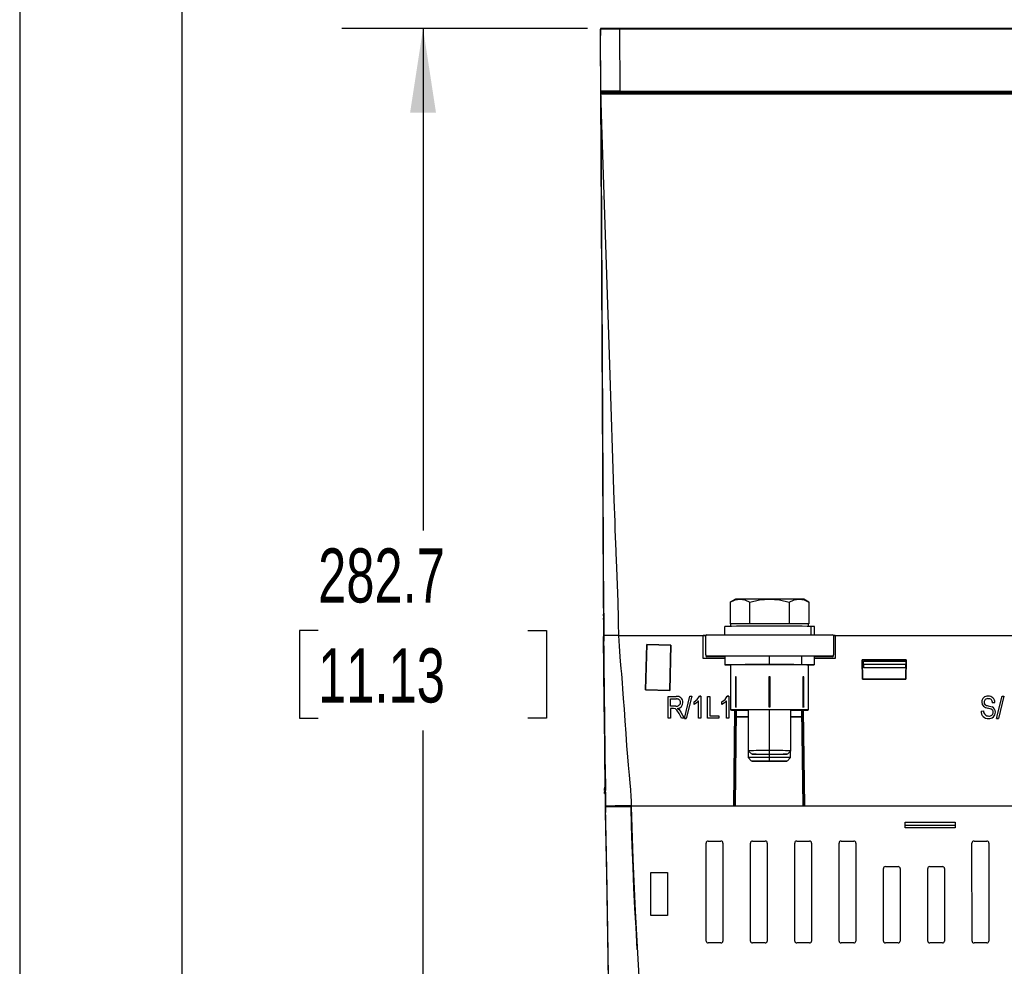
# Model space of a CAD drawing. Header units: millimetres. Extents: x 0 to 1676, y 0 to 1295.
# Tile 21 of 64: x 0 to 231, y 840 to 1062. Entities that reach past the tile are written whole.
import ezdxf

# ---------------------------------------------------------------- set-up
doc = ezdxf.new("R2010")
doc.units = ezdxf.units.MM
doc.header["$LTSCALE"] = 6
doc.layers.add('DIMENSIONS', color=140, linetype='Continuous', lineweight=25)
doc.layers.add('TEXT', color=140, linetype='Continuous', lineweight=25)
doc.styles.add('SLDTEXTSTYLE0', font='TXT', dxfattribs={"width": 0.7})
doc.dimstyles.new('SLDDIMSTYLE0', dxfattribs={"dimtxt": 12.948047, "dimasz": 19.812, "dimexe": 0, "dimexo": 0.0625, "dimgap": 3.237012, "dimtad": 0, "dimtih": 1, "dimtoh": 1, "dimrnd": 1e-09, "dimzin": 12, "dimdsep": 46, "dimtxsty": 'SLDTEXTSTYLE0', "dimsah": 1, "dimcen": 0.09, "dimadec": 0, "dimazin": 3, "dimtfac": 1, "dimtofl": 0, "dimtmove": 0, "dimatfit": 3, "dimfxl": 0, "dimfrac": 2, "dimtolj": 1, "dimtzin": 12, "dimarcsym": 0})

# ---------------------------------------------------------------- blocks, each defined once
blk = doc.blocks.new('_D_10')
at = {"layer": 'DIMENSIONS'}
for p, q in [((133.23, 1059.83), (75.63, 1059.83)), ((94.68, 1059.83), (94.68, 941.98)), ((70.05, 918.5), (65.7, 918.5)), ((65.7, 918.5), (65.7, 897.92)), ((119.3, 918.5), (123.65, 918.5)), ((123.65, 918.5), (123.65, 897.92)), ((65.7, 897.92), (70.05, 897.92)), ((123.65, 897.92), (119.3, 897.92)), ((94.68, 777.18), (94.68, 895.03)), ((301.46, 777.18), (75.63, 777.18))]:
    blk.add_line(p, q, dxfattribs=at)
for points in [[(94.68, 1059.83), (91.63, 1040.02), (97.72, 1040.02)], [(94.68, 777.18), (97.72, 796.99), (91.63, 796.99)]]:
    blk.add_solid(points, dxfattribs=at)
at = {"layer": 'DIMENSIONS', "char_height": 12.7, "attachment_point": 1, "style": 'SLDTEXTSTYLE0'}
for s, insert in [('282.7', (70.05, 937.77)), ('11.13', (70.05, 914.3))]:
    blk.add_mtext(s, dxfattribs=dict(at, insert=insert))

msp = doc.modelspace()

# ---------------------------------------------------------------- linework, layer by layer
at = {"color": 7, "linetype": 'Continuous'}
msp.add_line((0.015, 1295.416), (0.015, 0.016), dxfattribs=at)
for p, q in [((136.35, 1059.805), (136.35, 1059.655)), ((136.427, 1045.103), (136.351, 1059.655)), ((136.351, 1059.487), (136.351, 1058.131)), ((140.85, 1059.828), (140.85, 1059.679)), ((362.007, 1059.828), (140.85, 1059.828)), ((362.007, 1059.679), (140.85, 1059.679)), ((140.927, 1045.126), (140.85, 1059.679)), ((136.427, 1043.579), (136.351, 1058.131)), ((136.427, 1045.014), (136.427, 1045.103)), ((136.43, 1044.492), (136.429, 1044.717)), ((136.962, 942.77), (136.43, 1044.492)), ((136.727, 1044.717), (136.727, 1044.804)), ((136.727, 1044.717), (366.13, 1044.717)), ((136.727, 1044.717), (136.727, 1044.417)), ((140.927, 1045.126), (361.93, 1045.126)), ((140.927, 1044.826), (140.927, 1045.126)), ((140.927, 1044.826), (361.93, 1044.826)), ((151.429, 1044.8), (151.429, 1044.741)), ((136.429, 1043.37), (136.43, 1043.147)), ((136.43, 1043.147), (137.061, 922.574)), ((366.13, 1044.417), (136.727, 1044.417)), ((137.096, 917.296), (136.962, 942.77)), ((168.004, 925.85), (166.766, 925.135)), ((166.766, 925.135), (166.766, 920.05)), ((171.385, 920.092), (171.385, 925.177)), ((180.623, 925.177), (180.623, 920.092)), ((185.241, 925.135), (184.004, 925.85)), ((185.241, 925.135), (185.241, 920.05)), ((136.928, 922.149), (136.927, 922.022)), ((137.07, 922.017), (136.927, 922.022)), ((136.927, 922.022), (136.927, 921.955)), ((137.067, 922.593), (136.928, 922.149)), ((137.067, 922.593), (137.07, 922.017)), ((137.07, 922.017), (137.07, 921.949)), ((137.07, 921.949), (136.927, 921.955)), ((136.928, 921.256), (136.927, 921.129)), ((137.07, 921.124), (136.927, 921.129)), ((136.927, 921.129), (136.927, 921.061)), ((137.07, 921.056), (136.927, 921.061)), ((137.067, 921.7), (136.928, 921.256)), ((137.064, 921.949), (137.066, 921.695)), ((137.067, 921.7), (137.07, 921.124)), ((137.069, 921.056), (137.096, 915.993)), ((137.07, 921.124), (137.07, 921.056)), ((166.861, 920.051), (166.766, 920.05)), ((166.766, 920.05), (166.861, 920.049)), ((166.86, 920.05), (166.86, 919.477)), ((171.385, 920.092), (171.29, 920.091)), ((171.575, 920.092), (171.385, 920.092)), ((180.623, 920.092), (180.432, 920.092)), ((180.718, 920.091), (180.623, 920.092)), ((185.241, 920.05), (185.146, 920.051)), ((185.146, 920.049), (185.241, 920.05)), ((185.148, 919.477), (185.148, 920.05)), ((161.304, 917.513), (190.704, 917.513)), ((165.504, 917.513), (165.504, 919.45)), ((185.708, 919.471), (185.708, 917.513)), ((186.504, 917.513), (186.504, 919.45)), ((137.017, 917.144), (137.072, 912.677)), ((137.072, 912.625), (137.017, 917.092)), ((137.017, 916.251), (137.072, 911.784)), ((137.072, 911.732), (137.017, 916.199)), ((140.572, 917.314), (160.389, 917.314)), ((146.908, 904.579), (147.168, 915.224)), ((147.169, 915.224), (146.908, 904.579)), ((147.168, 915.224), (152.816, 915.086)), ((147.169, 915.224), (147.168, 915.224)), ((152.815, 915.086), (147.169, 915.224)), ((152.816, 915.086), (152.555, 904.441)), ((152.555, 904.441), (152.815, 915.086)), ((152.816, 915.086), (152.815, 915.086)), ((160.389, 917.314), (161.024, 917.314)), ((160.389, 917.308), (160.389, 917.314)), ((160.389, 911.915), (160.389, 917.313)), ((161.02, 917.308), (160.389, 917.308)), ((161.004, 912.813), (161.004, 917.213)), ((190.986, 917.314), (191.389, 917.314)), ((191.389, 917.308), (190.988, 917.308)), ((191.004, 917.213), (191.004, 912.813)), ((191.389, 917.314), (235.889, 917.314)), ((191.389, 917.314), (191.389, 911.915)), ((161.004, 912.813), (161.004, 912.608)), ((191.004, 912.608), (191.004, 912.813)), ((137.072, 912.677), (137.072, 912.645)), ((137.072, 912.645), (137.072, 912.593)), ((137.072, 912.593), (137.072, 912.625)), ((137.072, 911.784), (137.072, 911.752)), ((137.072, 911.752), (137.072, 911.699)), ((137.072, 911.699), (137.072, 911.732)), ((165.504, 911.915), (160.389, 911.915)), ((190.704, 912.513), (161.304, 912.513)), ((161.304, 912.308), (161.304, 912.513)), ((165.504, 912.308), (161.304, 912.308)), ((165.504, 912.45), (165.504, 910.45)), ((166.86, 910.45), (166.86, 899.85)), ((176.004, 910.505), (176.004, 912.505)), ((183.592, 910.488), (183.592, 912.488)), ((185.148, 899.85), (185.148, 910.45)), ((186.504, 910.45), (186.504, 912.45)), ((190.704, 912.308), (186.504, 912.308)), ((191.389, 911.915), (186.504, 911.915)), ((190.704, 912.513), (190.704, 912.308)), ((197.7, 911.622), (208.079, 911.622)), ((197.818, 907.044), (197.7, 911.622)), ((197.7, 911.622), (197.7, 911.622)), ((197.7, 911.622), (197.818, 907.044)), ((208.079, 911.622), (197.7, 911.622)), ((198.034, 909.723), (198.026, 911.308)), ((198.026, 911.308), (198.026, 911.308)), ((198.03, 910.507), (198.026, 911.308)), ((198.026, 911.308), (207.963, 911.308)), ((198.03, 910.507), (198.034, 909.723)), ((207.959, 910.507), (198.03, 910.507)), ((207.963, 911.308), (207.955, 909.723)), ((207.955, 909.723), (207.959, 910.507)), ((207.963, 911.308), (207.959, 910.507)), ((208.079, 911.622), (207.961, 907.044)), ((207.961, 907.044), (208.079, 911.622)), ((207.963, 911.308), (207.963, 911.308)), ((208.079, 911.622), (208.079, 911.622)), ((207.955, 909.723), (198.034, 909.723)), ((168.169, 907.614), (168.004, 907.613)), ((168.004, 907.56), (168.169, 907.614)), ((168.004, 907.613), (168.004, 907.56)), ((168.004, 907.56), (168.004, 900.589)), ((168.169, 900.535), (168.169, 907.614)), ((175.839, 907.637), (175.839, 900.558)), ((175.839, 907.637), (176.004, 907.584)), ((176.004, 907.584), (176.169, 907.637)), ((176.004, 900.613), (176.004, 907.584)), ((176.169, 900.558), (176.169, 907.637)), ((184.004, 907.613), (183.839, 907.614)), ((183.839, 907.614), (183.839, 900.535)), ((183.839, 907.614), (184.004, 907.56)), ((184.004, 907.56), (184.004, 907.613)), ((184.004, 900.589), (184.004, 907.56)), ((207.961, 907.044), (197.818, 907.044)), ((197.818, 907.044), (197.818, 907.044)), ((197.818, 907.044), (207.961, 907.044)), ((207.961, 907.044), (207.961, 907.044)), ((152.555, 904.441), (146.908, 904.579)), ((146.908, 904.579), (146.908, 904.579)), ((146.908, 904.579), (152.555, 904.441)), ((152.555, 904.441), (152.555, 904.441)), ((152.213, 903.035), (154.1, 903.035)), ((152.213, 897.898), (152.213, 903.035)), ((152.213, 903.035), (152.214, 903.034)), ((152.214, 903.034), (154.1, 903.034)), ((152.214, 897.898), (152.214, 903.034)), ((152.747, 900.766), (152.747, 902.434)), ((152.747, 902.434), (154.138, 902.434)), ((152.747, 902.434), (154.138, 902.434)), ((152.747, 902.434), (152.747, 902.434)), ((152.747, 900.767), (152.747, 902.434)), ((154.1, 903.035), (154.1, 903.034)), ((154.138, 902.434), (154.138, 902.434)), ((155.082, 901.616), (155.082, 901.616)), ((155.616, 901.619), (155.615, 901.619)), ((156.024, 897.831), (157.307, 903.101)), ((156.024, 897.832), (157.307, 903.101)), ((157.717, 903.101), (156.434, 897.831)), ((157.717, 903.101), (156.434, 897.832)), ((157.307, 903.101), (157.717, 903.101)), ((157.307, 903.101), (157.307, 903.101)), ((157.307, 903.101), (157.717, 903.101)), ((157.717, 903.101), (157.717, 903.101)), ((158.284, 901.167), (158.284, 901.767)), ((158.284, 901.767), (158.284, 901.767)), ((158.284, 901.167), (158.284, 901.767)), ((159.351, 901.967), (159.352, 901.968)), ((159.351, 897.898), (159.351, 901.967)), ((159.352, 897.898), (159.352, 901.968)), ((159.539, 903.101), (159.885, 903.101)), ((159.885, 903.101), (159.539, 903.101)), ((159.539, 903.101), (159.539, 903.101)), ((159.885, 903.101), (159.885, 897.898)), ((159.885, 903.101), (159.885, 903.101)), ((159.885, 903.101), (159.885, 897.898)), ((161.419, 903.035), (161.953, 903.035)), ((161.419, 897.898), (161.419, 903.035)), ((161.419, 903.035), (161.42, 903.034)), ((161.42, 897.898), (161.42, 903.034)), ((161.42, 903.034), (161.953, 903.034)), ((161.953, 903.035), (161.953, 898.499)), ((161.953, 903.035), (161.953, 903.034)), ((161.953, 903.034), (161.953, 898.498)), ((164.822, 901.167), (164.822, 901.767)), ((164.822, 901.167), (164.822, 901.767)), ((164.822, 901.767), (164.822, 901.767)), ((165.889, 897.898), (165.889, 901.968)), ((165.889, 901.967), (165.889, 901.968)), ((165.889, 897.898), (165.889, 901.967)), ((166.077, 903.101), (166.423, 903.101)), ((166.422, 903.101), (166.077, 903.101)), ((166.077, 903.101), (166.077, 903.101)), ((166.422, 903.101), (166.422, 897.898)), ((166.422, 903.101), (166.423, 903.101)), ((166.423, 903.101), (166.423, 897.898)), ((225.798, 901.694), (225.799, 901.694)), ((226.332, 901.682), (226.332, 901.682)), ((227.289, 903.101), (227.289, 903.101)), ((227.307, 902.501), (227.307, 902.501)), ((228.867, 901.567), (228.333, 901.5)), ((228.333, 901.501), (228.867, 901.567)), ((228.333, 901.501), (228.333, 901.5)), ((228.867, 901.567), (228.867, 901.567)), ((229.276, 897.831), (230.559, 903.101)), ((229.276, 897.832), (230.559, 903.101)), ((230.968, 903.101), (229.685, 897.831)), ((230.968, 903.101), (229.685, 897.832)), ((230.559, 903.101), (230.968, 903.101)), ((230.559, 903.101), (230.968, 903.101)), ((230.559, 903.101), (230.559, 903.101)), ((230.968, 903.101), (230.968, 903.101)), ((152.747, 900.766), (152.747, 900.767)), ((153.999, 900.767), (152.747, 900.767)), ((153.999, 900.766), (152.747, 900.766)), ((152.747, 900.166), (152.747, 897.898)), ((153.428, 900.166), (152.747, 900.166)), ((152.747, 900.166), (152.747, 897.898)), ((153.428, 900.166), (152.747, 900.166)), ((152.747, 900.166), (152.747, 900.166)), ((153.428, 900.166), (153.428, 900.166)), ((153.999, 900.766), (153.999, 900.767)), ((154.75, 899.96), (154.414, 900.2)), ((154.415, 900.2), (154.414, 900.2)), ((154.415, 900.2), (154.75, 899.96)), ((155.343, 897.898), (154.749, 898.997)), ((154.749, 898.997), (154.75, 898.997)), ((154.75, 899.96), (155.198, 899.302)), ((154.75, 899.96), (154.75, 899.96)), ((155.343, 897.898), (154.75, 898.997)), ((154.75, 899.96), (155.198, 899.302)), ((155.198, 899.302), (155.949, 897.898)), ((155.198, 899.302), (155.949, 897.898)), ((155.198, 899.302), (155.198, 899.302)), ((158.284, 901.167), (158.284, 901.167)), ((164.822, 901.167), (164.822, 901.167)), ((167.589, 877.312), (167.865, 899.828)), ((167.893, 877.607), (168.164, 899.825)), ((168.165, 899.825), (167.893, 877.592)), ((168.181, 899.825), (167.905, 877.312)), ((168.181, 899.825), (167.906, 877.312)), ((168.004, 900.589), (168.169, 900.535)), ((168.004, 900.589), (168.004, 900.534)), ((168.169, 900.535), (168.004, 900.534)), ((171.004, 899.85), (171.004, 890.278)), ((175.839, 900.558), (176.004, 900.613)), ((176.004, 900.613), (176.169, 900.558)), ((176.004, 890.304), (176.004, 899.876)), ((181.004, 890.278), (181.004, 899.85)), ((183.873, 877.312), (183.598, 899.823)), ((183.873, 877.312), (183.598, 899.823)), ((183.614, 899.824), (183.886, 877.607)), ((183.886, 877.592), (183.614, 899.824)), ((183.839, 900.535), (184.004, 900.589)), ((184.004, 900.534), (183.839, 900.535)), ((183.914, 899.826), (184.189, 877.312)), ((184.004, 900.589), (184.004, 900.534)), ((225.665, 899.566), (226.199, 899.633)), ((225.665, 899.566), (226.198, 899.632)), ((225.665, 899.566), (225.665, 899.566)), ((226.199, 899.633), (226.198, 899.632)), ((226.5, 901.161), (226.5, 901.16)), ((227.184, 900.283), (227.184, 900.283)), ((227.316, 900.819), (228.208, 900.554)), ((227.316, 900.819), (228.208, 900.554)), ((227.316, 900.819), (227.316, 900.819)), ((228.208, 900.554), (228.208, 900.554)), ((228.467, 899.312), (228.467, 899.312)), ((229, 899.327), (229, 899.327)), ((152.747, 897.898), (152.213, 897.898)), ((152.213, 897.898), (152.214, 897.898)), ((152.747, 897.898), (152.214, 897.898)), ((152.747, 897.898), (152.747, 897.898)), ((155.949, 897.898), (155.343, 897.898)), ((155.949, 897.898), (155.343, 897.898)), ((155.343, 897.898), (155.343, 897.898)), ((155.949, 897.898), (155.949, 897.898)), ((156.024, 897.832), (156.024, 897.831)), ((156.024, 897.832), (156.434, 897.832)), ((156.434, 897.831), (156.024, 897.831)), ((156.434, 897.831), (156.434, 897.832)), ((159.885, 897.898), (159.351, 897.898)), ((159.351, 897.898), (159.352, 897.898)), ((159.885, 897.898), (159.352, 897.898)), ((159.885, 897.898), (159.885, 897.898)), ((164.088, 897.898), (161.419, 897.898)), ((161.419, 897.898), (161.42, 897.898)), ((164.088, 897.898), (161.42, 897.898)), ((161.953, 898.499), (164.088, 898.499)), ((161.953, 898.499), (161.953, 898.498)), ((161.953, 898.498), (164.088, 898.498)), ((164.088, 898.499), (164.088, 897.898)), ((164.088, 898.498), (164.088, 898.499)), ((164.088, 898.498), (164.088, 897.898)), ((164.088, 897.898), (164.088, 897.898)), ((166.423, 897.898), (165.889, 897.898)), ((166.422, 897.898), (165.889, 897.898)), ((165.889, 897.898), (165.889, 897.898)), ((166.423, 897.898), (166.422, 897.898)), ((170.946, 898.239), (171.004, 898.243)), ((170.946, 898.239), (170.946, 888.667)), ((227.383, 897.831), (227.383, 897.832)), ((227.429, 898.432), (227.429, 898.432)), ((229.276, 897.832), (229.685, 897.832)), ((229.276, 897.832), (229.276, 897.831)), ((229.685, 897.831), (229.276, 897.831)), ((229.685, 897.831), (229.685, 897.832)), ((171.004, 890.278), (171.832, 889.45)), ((176.004, 889.472), (176.004, 890.304)), ((180.176, 889.45), (181.004, 890.278)), ((180.946, 888.667), (180.946, 890.22)), ((170.946, 888.667), (171.774, 887.839)), ((175.946, 888.693), (175.946, 889.428)), ((175.946, 887.861), (175.946, 888.693)), ((180.118, 887.839), (180.946, 888.667)), ((137.393, 886.408), (137.459, 880.996)), ((137.393, 886.332), (137.393, 886.408)), ((137.447, 881.866), (137.393, 886.332)), ((137.394, 886.332), (137.393, 886.332)), ((137.393, 885.671), (137.44, 881.843)), ((137.393, 885.595), (137.393, 885.671)), ((137.439, 881.841), (137.393, 885.595)), ((137.394, 885.595), (137.393, 885.595)), ((137.266, 881.051), (137.274, 881.359)), ((137.266, 881.051), (137.458, 881.046)), ((137.266, 880.976), (137.266, 881.051)), ((137.266, 880.976), (137.459, 880.971)), ((137.266, 880.314), (137.274, 880.622)), ((137.274, 881.359), (137.448, 881.869)), ((137.274, 880.622), (137.394, 880.972)), ((137.45, 880.971), (137.459, 880.259)), ((137.459, 880.92), (137.458, 880.971)), ((137.459, 880.996), (137.459, 880.92)), ((137.266, 880.239), (137.266, 880.314)), ((137.266, 880.314), (137.458, 880.308)), ((137.266, 880.239), (137.459, 880.234)), ((137.459, 880.183), (137.458, 880.234)), ((137.459, 880.259), (137.459, 880.183)), ((143.345, 877.281), (137.506, 877.281)), ((137.506, 877.281), (137.506, 876.01)), ((137.509, 877.081), (137.506, 877.281)), ((137.506, 876.01), (137.509, 875.81)), ((143.345, 877.296), (143.345, 877.281)), ((143.505, 877.296), (143.345, 877.296)), ((143.346, 877.081), (143.345, 877.281)), ((143.505, 877.312), (143.505, 877.296)), ((143.505, 877.312), (143.505, 877.312)), ((143.505, 877.312), (143.509, 877.112)), ((143.505, 877.312), (355.636, 877.312)), ((143.509, 877.096), (143.505, 877.296)), ((167.893, 877.592), (167.893, 877.607)), ((183.886, 877.607), (183.886, 877.592)), ((207.847, 872.184), (207.831, 873.516)), ((207.831, 873.516), (207.842, 873.502)), ((207.831, 873.516), (219.571, 873.516)), ((207.851, 872.795), (207.842, 873.502)), ((207.842, 873.502), (219.56, 873.502)), ((219.56, 873.502), (219.551, 872.795)), ((219.571, 873.516), (219.555, 872.184)), ((219.571, 873.516), (219.56, 873.502)), ((207.847, 872.184), (207.851, 872.795)), ((219.555, 872.184), (207.847, 872.184)), ((207.851, 872.795), (219.551, 872.795)), ((219.551, 872.795), (219.555, 872.184)), ((161.579, 869.089), (164.579, 869.089)), ((161.579, 869.089), (164.579, 869.089)), ((161.579, 869.089), (161.579, 869.089)), ((164.579, 869.089), (164.579, 869.089)), ((171.979, 869.089), (174.979, 869.089)), ((171.979, 869.089), (174.979, 869.089)), ((171.979, 869.089), (171.979, 869.089)), ((174.979, 869.089), (174.979, 869.089)), ((182.379, 869.089), (185.379, 869.089)), ((182.379, 869.089), (185.379, 869.089)), ((182.379, 869.089), (182.379, 869.089)), ((185.379, 869.089), (185.379, 869.089)), ((192.779, 869.089), (195.779, 869.089)), ((192.779, 869.089), (195.779, 869.089)), ((192.779, 869.089), (192.779, 869.089)), ((195.779, 869.089), (195.779, 869.089)), ((223.979, 869.089), (226.979, 869.089)), ((223.979, 869.089), (226.979, 869.089)), ((223.979, 869.089), (223.979, 869.089)), ((226.979, 869.089), (226.979, 869.089)), ((161.123, 845.61), (161.102, 868.612)), ((165.057, 868.612), (165.036, 845.61)), ((171.523, 845.61), (171.502, 868.612)), ((175.457, 868.612), (175.436, 845.61)), ((181.923, 845.61), (181.902, 868.612)), ((185.857, 868.612), (185.836, 845.61)), ((192.323, 845.61), (192.302, 868.612)), ((196.257, 868.612), (196.236, 845.61)), ((223.523, 845.61), (223.502, 868.612)), ((227.457, 868.612), (227.436, 845.61)), ((202.723, 845.61), (202.707, 862.611)), ((203.179, 863.084), (206.179, 863.084)), ((203.179, 863.084), (206.179, 863.084)), ((203.179, 863.084), (203.179, 863.084)), ((206.179, 863.084), (206.179, 863.084)), ((206.652, 862.611), (206.636, 845.61)), ((213.123, 845.61), (213.107, 862.611)), ((213.579, 863.084), (216.579, 863.084)), ((213.579, 863.084), (216.579, 863.084)), ((213.579, 863.084), (213.579, 863.084)), ((216.579, 863.084), (216.579, 863.084)), ((217.052, 862.611), (217.036, 845.61)), ((148.152, 861.662), (152.052, 861.662)), ((148.159, 851.57), (148.152, 861.662)), ((148.152, 861.662), (152.052, 861.662)), ((152.052, 861.662), (152.044, 851.57)), ((152.044, 851.57), (148.159, 851.57)), ((164.579, 845.154), (161.579, 845.154)), ((174.979, 845.154), (171.979, 845.154)), ((185.379, 845.154), (182.379, 845.154)), ((195.779, 845.154), (192.779, 845.154)), ((206.179, 845.154), (203.179, 845.154)), ((216.579, 845.154), (213.579, 845.154)), ((226.979, 845.154), (223.979, 845.154))]:
    msp.add_line(p, q)
at = {"flags": 128}
for points in [[(136.429, 1044.717), (136.428, 1044.912), (136.427, 1044.975), (136.427, 1045.014)], [(140.572, 917.314), (140.59, 917.321), (140.593, 917.324), (140.594, 917.326), (140.595, 917.328), (140.595, 917.328), (140.595, 917.328), (140.595, 917.329), (140.595, 917.334), (140.595, 917.343), (140.595, 917.363), (140.595, 917.435), (140.595, 917.501), (140.594, 917.549), (140.592, 917.819), (140.589, 918.221), (140.577, 919.319), (140.557, 920.562), (140.544, 921.277), (140.44, 925.253), (140.138, 933.201), (139.99, 936.77), (139.973, 937.18), (139.784, 942.147), (139.782, 942.213), (139.778, 942.329), (139.766, 942.707), (139.722, 944.052), (139.556, 949.098), (138.516, 980.896), (136.67, 1037.277), (136.496, 1042.573), (136.45, 1043.955), (136.433, 1044.437), (136.431, 1044.492)], [(136.727, 1044.417), (136.577, 1044.436), (136.431, 1044.492)], [(136.581, 1044.755), (136.652, 1044.727), (136.727, 1044.717)], [(146.164, 1044.78), (146.054, 1044.778), (145.864, 1044.77), (146.054, 1044.763), (146.349, 1044.759)], [(146.349, 1044.759), (146.61, 1044.756), (147.494, 1044.75), (148.647, 1044.745), (149.988, 1044.742), (151.429, 1044.741)], [(156.594, 1044.781), (156.247, 1044.785), (155.363, 1044.791), (154.211, 1044.796), (152.869, 1044.799), (151.429, 1044.8)], [(156.546, 1044.781), (156.764, 1044.779), (156.9, 1044.775), (156.9, 1044.776)], [(156.565, 1044.759), (156.803, 1044.763), (156.993, 1044.77), (156.803, 1044.778), (156.594, 1044.781)], [(136.427, 1043.668), (136.427, 1043.641), (136.427, 1043.603), (136.428, 1043.527), (136.429, 1043.37)], [(166.766, 925.135), (167.898, 925.664), (169.076, 925.871)], [(176.004, 925.892), (174.96, 925.891), (173.933, 925.89), (172.942, 925.888), (172.004, 925.886), (171.134, 925.883), (170.347, 925.879), (169.657, 925.875), (169.076, 925.871)], [(169.076, 925.871), (170.23, 925.693), (171.385, 925.177)], [(171.385, 925.177), (173.648, 925.696), (176.004, 925.892)], [(176.004, 925.892), (178.313, 925.703), (180.623, 925.177)], [(182.932, 925.871), (182.351, 925.875), (181.661, 925.879), (180.874, 925.883), (180.004, 925.886), (179.065, 925.888), (178.074, 925.89), (177.048, 925.891), (176.004, 925.892)], [(180.623, 925.177), (181.754, 925.685), (182.932, 925.871)], [(182.932, 925.871), (184.087, 925.672), (185.241, 925.135)], [(166.861, 920.051), (166.861, 920.05), (166.86, 920.05), (166.86, 920.05), (166.86, 920.05), (166.86, 920.05), (166.86, 920.049), (166.861, 920.049), (166.861, 920.049)], [(171.575, 920.092), (171.539, 920.092), (171.503, 920.092), (171.468, 920.091), (171.432, 920.091), (171.396, 920.091), (171.361, 920.091), (171.325, 920.091), (171.29, 920.091)], [(180.432, 920.092), (179.389, 920.094), (178.291, 920.096), (177.157, 920.097), (176.004, 920.098), (174.851, 920.097), (173.717, 920.096), (172.619, 920.094), (171.575, 920.092)], [(180.718, 920.091), (180.682, 920.091), (180.647, 920.091), (180.611, 920.091), (180.576, 920.091), (180.54, 920.091), (180.504, 920.092), (180.468, 920.092), (180.432, 920.092)], [(185.146, 920.049), (185.147, 920.049), (185.147, 920.049), (185.148, 920.05), (185.148, 920.05), (185.148, 920.05), (185.147, 920.05), (185.147, 920.05), (185.146, 920.051)], [(185.708, 919.471), (184.815, 919.48), (183.626, 919.488), (182.182, 919.494), (180.531, 919.499), (178.728, 919.503), (176.833, 919.505), (174.911, 919.505), (173.026, 919.503), (171.24, 919.499), (169.614, 919.493), (168.203, 919.487), (167.052, 919.479), (166.202, 919.47), (165.68, 919.46), (165.504, 919.45)], [(137.017, 917.295), (137.096, 910.85), (137.18, 903.948), (137.262, 897.288), (137.345, 890.431), (137.426, 883.864), (137.506, 877.281)], [(137.435, 881.829), (137.404, 884.342), (137.368, 887.317), (137.337, 889.801), (137.301, 892.803), (137.267, 895.602), (137.232, 898.401), (137.208, 900.371), (137.184, 902.342), (137.159, 904.396), (137.137, 906.211), (137.113, 908.19), (137.086, 910.408), (137.064, 912.196), (137.041, 914.09), (137.017, 915.992)], [(140.572, 917.313), (140.608, 916.107), (140.689, 914.814), (140.775, 913.638), (140.881, 912.313), (140.97, 911.287), (141.119, 909.589), (141.23, 908.316), (141.314, 907.314), (141.344, 906.951), (141.374, 906.566), (141.405, 906.16), (141.436, 905.732), (141.468, 905.284), (141.501, 904.814), (141.66, 902.521), (141.834, 900.021), (142.022, 897.313), (142.23, 894.307), (142.43, 891.428), (142.637, 888.868), (142.825, 886.894), (143.057, 884.509), (143.219, 882.721), (143.346, 881.072), (143.435, 879.567), (143.478, 878.554), (143.495, 877.929), (143.505, 877.312)], [(166.86, 910.423), (166.35, 910.428), (165.767, 910.438), (165.515, 910.447), (165.599, 910.457), (166.017, 910.467), (166.757, 910.476), (167.794, 910.484), (169.095, 910.491), (170.618, 910.497), (172.314, 910.501), (174.129, 910.504), (176.004, 910.505)], [(183.592, 912.488), (182.822, 912.492), (181.982, 912.495), (181.082, 912.498), (180.13, 912.5), (179.136, 912.502), (178.11, 912.504), (177.062, 912.505), (176.004, 912.505)], [(176.004, 910.505), (177.062, 910.505), (178.11, 910.504), (179.136, 910.502), (180.13, 910.501), (181.082, 910.498), (181.982, 910.495), (182.822, 910.492), (183.592, 910.488)], [(183.592, 910.488), (184.766, 910.48), (185.658, 910.472), (186.24, 910.462), (186.493, 910.452), (186.409, 910.443), (185.99, 910.433), (185.251, 910.424), (185.148, 910.423)], [(176.169, 907.637), (176.127, 907.637), (176.086, 907.637), (176.045, 907.637), (176.004, 907.637), (175.963, 907.637), (175.922, 907.637), (175.88, 907.637), (175.839, 907.637)], [(158.284, 901.767), (159.017, 902.338), (159.539, 903.101)], [(158.284, 901.767), (159.017, 902.338), (159.539, 903.101)], [(159.352, 901.968), (158.856, 901.516), (158.284, 901.167)], [(159.351, 901.967), (158.856, 901.516), (158.284, 901.167)], [(164.822, 901.767), (165.555, 902.338), (166.077, 903.101)], [(164.822, 901.767), (165.555, 902.338), (166.077, 903.101)], [(165.889, 901.968), (165.394, 901.516), (164.822, 901.167)], [(165.889, 901.967), (165.394, 901.516), (164.822, 901.167)], [(226.332, 901.682), (226.367, 901.405), (226.5, 901.16)], [(154.749, 898.997), (154.259, 899.804), (154.092, 899.971), (153.893, 900.097), (153.428, 900.166)], [(154.75, 898.997), (154.259, 899.804), (154.092, 899.971), (153.893, 900.097), (153.428, 900.166)], [(181.004, 899.81), (181.084, 899.81), (182.47, 899.816), (183.607, 899.824), (184.452, 899.832), (184.972, 899.841), (185.148, 899.85), (184.972, 899.859), (184.452, 899.868), (183.607, 899.877), (182.47, 899.884), (181.084, 899.89), (179.503, 899.894), (177.788, 899.897), (176.004, 899.898), (174.22, 899.897), (172.505, 899.894), (170.924, 899.89), (169.538, 899.884), (168.401, 899.877), (167.556, 899.868), (167.036, 899.859), (166.86, 899.85), (167.036, 899.841), (167.556, 899.832), (168.401, 899.824), (169.538, 899.816), (170.924, 899.81), (171.004, 899.81)], [(175.839, 900.558), (175.88, 900.558), (175.922, 900.558), (175.963, 900.558), (176.004, 900.558), (176.045, 900.558), (176.086, 900.558), (176.127, 900.558), (176.169, 900.558)], [(228.467, 899.312), (228.441, 899.53), (228.354, 899.731), (228.213, 899.891), (228.021, 900.012), (227.184, 900.283)], [(228.467, 899.312), (228.461, 899.421), (228.441, 899.53), (228.354, 899.731), (228.212, 899.892), (228.021, 900.012), (227.184, 900.283)], [(168.161, 898.214), (168.343, 898.213), (169.48, 898.205), (170.866, 898.199), (170.946, 898.199)], [(171.004, 898.279), (170.866, 898.279), (169.48, 898.273), (168.343, 898.266), (168.162, 898.264)], [(180.946, 898.199), (181.026, 898.199), (182.411, 898.205), (183.549, 898.213), (183.618, 898.213)], [(183.617, 898.265), (183.549, 898.266), (182.411, 898.273), (181.026, 898.279), (181.004, 898.279)], [(175.946, 887.817), (174.77, 887.818), (173.69, 887.821), (172.793, 887.825), (172.151, 887.83), (171.816, 887.836), (171.816, 887.842), (172.151, 887.848), (172.793, 887.854), (173.69, 887.858), (174.77, 887.86), (175.946, 887.861)], [(176.004, 889.428), (174.828, 889.429), (173.748, 889.432), (172.851, 889.436), (172.209, 889.441), (171.874, 889.447), (171.874, 889.453), (172.209, 889.459), (172.851, 889.465), (173.748, 889.469), (174.828, 889.471), (176.004, 889.472)], [(175.946, 887.861), (177.121, 887.86), (178.201, 887.858), (179.099, 887.854), (179.741, 887.848), (180.075, 887.842), (180.075, 887.836), (179.741, 887.83), (179.099, 887.825), (178.201, 887.821), (177.121, 887.818), (175.946, 887.817)], [(176.004, 889.472), (177.179, 889.471), (178.259, 889.469), (179.157, 889.465), (179.799, 889.459), (180.133, 889.453), (180.133, 889.447), (179.799, 889.441), (179.157, 889.436), (178.259, 889.432), (177.179, 889.429), (176.004, 889.428)], [(137.506, 876.01), (137.472, 878.789), (137.454, 880.234)], [(138.804, 802.865), (138.548, 817.561), (138.295, 832.069), (138.019, 847.901), (137.766, 862.384), (137.509, 877.081)], [(138.804, 801.628), (138.548, 816.321), (138.295, 830.821), (138.019, 846.643), (137.766, 861.118), (137.509, 875.81)], [(143.509, 877.112), (143.87, 864.88), (144.451, 852.606), (145.161, 840.009), (145.87, 827.418), (146.448, 815.141), (146.803, 802.906)], [(144.949, 843.657), (144.658, 848.802), (144.413, 853.297), (144.168, 858.132), (143.948, 862.961), (143.755, 867.938), (143.608, 872.649), (143.509, 877.096)]]:
    msp.add_lwpolyline(points, dxfattribs=at)
for centre, radius, start, end in [((139.595, 869.799), 190.033, 89.6216, 90.97839), ((139.778, 834.8), 224.882, 89.72678, 90.87321), ((139.937, 804.429), 240.7, 89.7644, 90.83559), ((136.727, 1045.104), 0.3, 180.3004, 270.00039), ((136.726, 1045.016), 0.299, 180.3709, 241.13232), ((126.454, 1050.394), 11.592, 329.39581, 330.8906), ((139.877, 844.278), 200.551, 89.70003, 90.89996), ((146.245, 1036.099), 8.681, 90.28083, 92.02619), ((150.491, 592.01), 452.791, 89.88137, 90.5476), ((152.306, 1529.108), 484.367, 269.89626, 270.50391), ((168.958, 904.081), 21.79, 89.69039, 92.50862), ((183.05, 904.081), 21.79, 87.49138, 90.30961), ((170.602, 751.753), 168.339, 89.76588, 91.27331), ((181.406, 751.753), 168.339, 88.72669, 90.23412), ((161.304, 917.213), 0.3, 89.99961, 179.99961), ((185.937, 913.058), 6.417, 84.93316, 92.04402), ((190.704, 917.213), 0.3, 0.00039, 90.00039), ((139.643, 761.193), 156.124, 89.65893, 90.93494), ((161.304, 912.813), 0.3, 180.00039, 270.00039), ((190.704, 912.813), 0.3, 269.99961, 359.99961), ((161.304, 912.608), 0.3, 180.00039, 270.00039), ((173.19, 447.188), 465.326, 89.65354, 90.94645), ((173.718, 473.866), 436.638, 89.70004, 90.89995), ((178.29, 473.866), 436.638, 89.10005, 90.29996), ((184.077, 838.06), 74.429, 88.13132, 90.37344), ((190.704, 912.608), 0.3, 269.99961, 359.99961), ((154.186, 901.644), 0.897, 257.9832, 358.24024), ((154.186, 901.644), 0.897, 257.97811, 358.2427), ((154.301, 901.731), 1.319, 355.13181, 98.78015), ((154.301, 901.731), 1.319, 355.13125, 98.78123), ((154.263, 901.625), 0.819, 359.34055, 98.84515), ((154.263, 901.626), 0.819, 359.34044, 98.84692), ((154.275, 901.535), 1.343, 275.93692, 3.59236), ((154.276, 901.535), 1.343, 275.95444, 3.5941), ((227.178, 901.726), 1.38, 85.39772, 181.30419), ((227.178, 901.726), 1.38, 85.39721, 181.30436), ((227.282, 901.765), 1.486, 182.74382, 266.18986), ((227.282, 901.765), 1.485, 182.74237, 266.1929), ((227.059, 901.628), 0.729, 175.78807, 219.91025), ((227.169, 901.676), 0.837, 80.52412, 179.58057), ((227.169, 901.675), 0.837, 80.55274, 179.54996), ((227.38, 901.617), 1.488, 358.09655, 93.51654), ((227.38, 901.617), 1.487, 358.10124, 93.51757), ((227.371, 901.54), 0.963, 357.6441, 93.83018), ((227.371, 901.54), 0.963, 357.65304, 93.83136), ((174.754, 661.123), 238.756, 89.70004, 90.89995), ((177.254, 661.123), 238.756, 89.10005, 90.29996), ((227.307, 899.474), 1.644, 176.7965, 272.65132), ((227.307, 899.474), 1.644, 176.80043, 272.65225), ((227.385, 899.617), 1.186, 179.27113, 272.10626), ((227.385, 899.617), 1.187, 179.27828, 272.1073), ((227.553, 902.529), 1.727, 232.42833, 262.11488), ((227.553, 902.529), 1.727, 232.42649, 262.11478), ((227.512, 899.315), 1.489, 265.03499, 0.47739), ((227.512, 899.315), 1.489, 265.03434, 0.47756), ((227.568, 899.32), 0.899, 261.08277, 359.47153), ((227.568, 899.32), 0.899, 261.0802, 359.47574), ((227.711, 899.364), 1.29, 358.37978, 67.32291), ((227.72, 899.37), 1.281, 358.10078, 67.60202), ((174.754, 651.551), 238.756, 89.70004, 90.89995), ((177.254, 651.551), 238.756, 89.10005, 90.29996), ((174.696, 649.94), 238.756, 89.70004, 90.89995), ((177.196, 649.94), 238.756, 89.10005, 90.29996), ((142.005, 590.872), 286.444, 89.70002, 90.90002), ((142.009, 590.603), 286.513, 89.70014, 90.89985), ((167.593, 877.612), 0.3, 269.97187, 359.02659), ((167.593, 877.596), 0.3, 288.97264, 359.29969), ((184.186, 877.612), 0.3, 180.971, 270.03055), ((184.186, 877.596), 0.3, 180.70023, 251.02744), ((161.579, 868.612), 0.477, 89.99465, 180.04671), ((161.579, 868.612), 0.478, 90.00223, 180.02847), ((164.58, 868.612), 0.477, 359.96378, 90.00557), ((164.58, 868.612), 0.477, 359.96402, 90.00533), ((171.979, 868.612), 0.477, 89.99465, 180.04671), ((171.979, 868.612), 0.478, 90.00223, 180.02847), ((174.98, 868.612), 0.477, 359.96378, 90.00557), ((174.98, 868.612), 0.477, 359.96402, 90.00533), ((182.379, 868.612), 0.477, 89.99465, 180.04671), ((182.379, 868.612), 0.478, 90.00223, 180.02847), ((185.38, 868.612), 0.477, 359.96378, 90.00557), ((185.38, 868.612), 0.477, 359.96402, 90.00533), ((192.779, 868.612), 0.477, 89.99465, 180.04671), ((192.779, 868.612), 0.478, 90.00223, 180.02847), ((195.78, 868.612), 0.477, 359.96378, 90.00557), ((195.78, 868.612), 0.477, 359.96402, 90.00533), ((223.979, 868.612), 0.477, 89.99465, 180.04671), ((223.979, 868.612), 0.478, 90.00223, 180.02847), ((226.98, 868.612), 0.477, 359.96378, 90.00557), ((226.98, 868.612), 0.477, 359.96402, 90.00533), ((203.179, 862.612), 0.472, 89.99406, 180.03663), ((203.179, 862.612), 0.472, 89.99465, 180.0468), ((206.18, 862.612), 0.472, 359.96402, 90.00533), ((206.18, 862.612), 0.472, 359.96672, 90.00263), ((213.579, 862.612), 0.472, 89.99406, 180.03663), ((213.579, 862.612), 0.472, 89.99465, 180.0468), ((216.58, 862.612), 0.472, 359.96402, 90.00533), ((216.58, 862.612), 0.472, 359.96672, 90.00263), ((161.579, 845.61), 0.456, 180.04588, 270.00207), ((164.58, 845.61), 0.456, 269.99751, 359.95454), ((171.979, 845.61), 0.456, 180.04588, 270.00207), ((174.98, 845.61), 0.456, 269.99751, 359.95454), ((182.379, 845.61), 0.456, 180.04588, 270.00207), ((185.38, 845.61), 0.456, 269.99751, 359.95454), ((192.779, 845.61), 0.456, 180.04588, 270.00207), ((195.78, 845.61), 0.456, 269.99751, 359.95454), ((203.179, 845.61), 0.456, 180.04588, 270.00207), ((206.18, 845.61), 0.456, 269.99751, 359.95454), ((213.579, 845.61), 0.456, 180.04588, 270.00207), ((216.58, 845.61), 0.456, 269.99751, 359.95454), ((223.979, 845.61), 0.456, 180.04588, 270.00207), ((226.98, 845.61), 0.456, 269.99751, 359.95454)]:
    msp.add_arc(centre, radius, start, end)
at = {"layer": 'TEXT'}
msp.add_line((38.1, 1257.3), (38.1, 38.1), dxfattribs=at)

# ---------------------------------------------------------------- dimensions: what is measured, and where the dimension line sits
at = {"layer": 'DIMENSIONS'}
dim = msp.add_linear_dim(base=(94.676, 777.178), p1=(140.85, 1059.828), p2=(309.082, 777.178), angle=90, dimstyle='SLDDIMSTYLE0', dxfattribs=at)
dim.commit()
dim.dimension.update_dxf_attribs({"geometry": '_D_10', "text_midpoint": (94.676, 918.503), "dimtype": 160})

doc.saveas('drawing.dxf')
